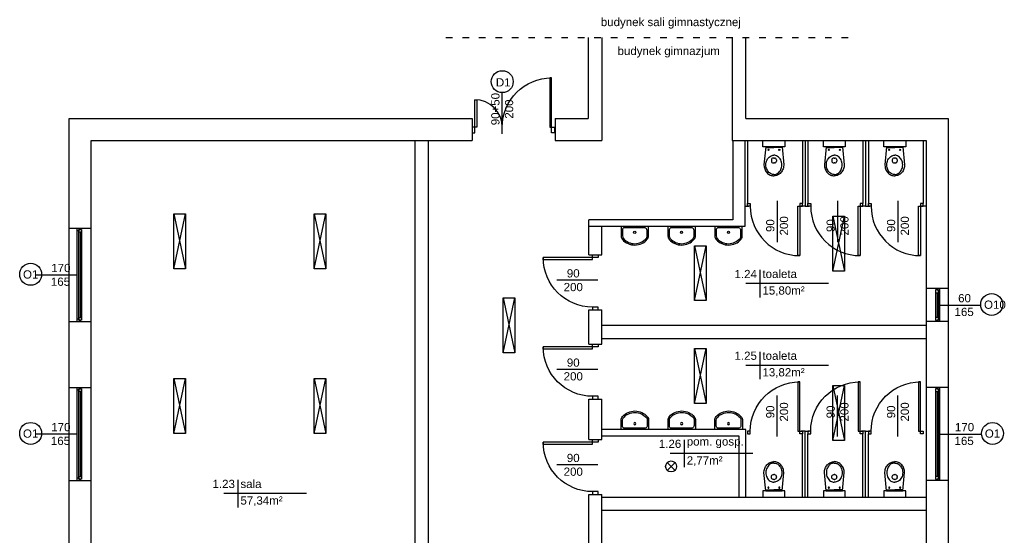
# Model space of a CAD drawing. Header units: millimetres. Extents: x -2994 to 13921, y -9859 to 2415.
# Tile 41 of 46: x 5978 to 7770, y -203 to 737. Entities that reach past the tile are written whole.
import ezdxf
from ezdxf.enums import TextEntityAlignment as Align

# ---------------------------------------------------------------- set-up
doc = ezdxf.new("R2010")
doc.units = ezdxf.units.MM
doc.linetypes.add('ACAD_ISO03W100', pattern=[30, 12, -18])
doc.layers.add('A_sc_istn', color=253, linetype='Continuous', true_color=0x828282)
doc.styles.get("Standard").update_dxf_attribs({"font": 'arial.ttf'})

# ---------------------------------------------------------------- blocks, each defined once
blk = doc.blocks.new('*U38')
for p, q in [((-57.5, 20), (-62.5, 20)), ((-57.5, 17.5), (-57.5, 20)), ((102.5, 20), (-57.5, 20)), ((107.5, 20), (102.5, 20)), ((102.5, 20), (102.5, 17.5)), ((-62.5, 15), (-60, 15)), ((-60, 15), (-60, 17.5)), ((-60, 17.5), (-57.5, 17.5)), ((-55, 17.5), (-60, 17.5)), ((-60, 17.5), (-60, 12.5)), ((-60, 12.5), (-55, 12.5)), ((-55, 12.5), (-55, 17.5)), ((100, 17.5), (-55, 17.5)), ((-55, 15), (100, 15)), ((-55, 12.5), (100, 12.5)), ((-55, 12.5), (100, 12.5)), ((105, 17.5), (100, 17.5)), ((100, 17.5), (100, 12.5)), ((100, 12.5), (105, 12.5)), ((102.5, 17.5), (105, 17.5)), ((105, 17.5), (105, 15)), ((105, 12.5), (105, 17.5)), ((105, 15), (107.5, 15))]:
    blk.add_line(p, q)
for points in [[(-62.5, 20), (-62.5, 15), (-60, 15)], [(107.5, 20), (107.5, 15), (105, 15)]]:
    blk.add_lwpolyline(points)
blk = doc.blocks.new('*U16')
blk.add_lwpolyline([(75, 0), (0, 0)])
for tag, p in [('S', (30, 5)), ('H', (30, -20))]:
    blk.add_attdef(tag, text='', height=15).set_placement(p, align=Align.CENTER)
blk = doc.blocks.new('*U28')
for p, q in [((-2.5, 20), (-7.5, 20)), ((-2.5, 17.5), (-2.5, 20)), ((47.5, 20), (-2.5, 20)), ((52.5, 20), (47.5, 20)), ((47.5, 20), (47.5, 17.5)), ((-7.5, 15), (-5, 15)), ((-5, 15), (-5, 17.5)), ((-5, 17.5), (-2.5, 17.5)), ((0, 17.5), (-5, 17.5)), ((-5, 17.5), (-5, 12.5)), ((-5, 12.5), (0, 12.5)), ((0, 12.5), (0, 17.5)), ((45, 17.5), (0, 17.5)), ((0, 15), (45, 15)), ((0, 12.5), (45, 12.5)), ((0, 12.5), (45, 12.5)), ((50, 17.5), (45, 17.5)), ((45, 17.5), (45, 12.5)), ((45, 12.5), (50, 12.5)), ((47.5, 17.5), (50, 17.5)), ((50, 17.5), (50, 15)), ((50, 12.5), (50, 17.5)), ((50, 15), (52.5, 15))]:
    blk.add_line(p, q)
for points in [[(-7.5, 20), (-7.5, 15), (-5, 15)], [(52.5, 20), (52.5, 15), (50, 15)]]:
    blk.add_lwpolyline(points)
blk = doc.blocks.new('A$C06B75830')
blk.add_lwpolyline([(-72.7, 30), (-94.5, 30), (-94.5, -30), (-73.8, -30)])
blk.add_lwpolyline([(-81, -27), (-73.8, -27, 0.181953), (-68.1, -24.8, 0.455925), (-68.3, 25.1, 0.203273), (-74.3, 27), (-85.8, 27, 0.340204), (-91.5, 22.6), (-91.5, -22.6, 0.429071), (-86.9, -27)], format="xyb", close=True)
blk.add_lwpolyline([(-87.4, -30, 0.01945), (-86.8, -30), (-81, -30), (-73.8, -30, 0.181953), (-66.1, -27.1, 0.455925), (-66.4, 27.4, 0.199786), (-74.5, 30), (-85.8, 30)], format="xyb")
blk.add_circle((-81.5, -0.2), 2.32)
blk = doc.blocks.new('A$C2A952524')
for p, q in [((-6.5, -22.6), (26.5, -19.5)), ((-6.5, -52.4), (-6.5, -22.6)), ((-5, -22.9), (-5, -37.5)), ((9.1, -35.7), (9, -37.5)), ((9.4, -34.3), (9.1, -35.7)), ((10.1, -32.5), (9.4, -34.3)), ((11.1, -30.6), (10.1, -32.5)), ((12.4, -28.9), (11.1, -30.6)), ((14, -27.3), (12.4, -28.9)), ((15.7, -26.1), (14, -27.3)), ((17.3, -25.1), (15.7, -26.1)), ((19.5, -24.2), (17.3, -25.1)), ((17.5, -33), (19.5, -33)), ((21.6, -23.6), (19.5, -24.2)), ((24.4, -23.1), (21.6, -23.6)), ((26.7, -23), (24.4, -23.1)), ((26.5, -19.5), (30.1, -19.8)), ((28.9, -23.1), (26.7, -23)), ((31, -23.5), (28.9, -23.1)), ((30.1, -19.8), (32, -20.2)), ((33.1, -24.1), (31, -23.5)), ((32, -20.2), (33.8, -20.8)), ((35.2, -25), (33.1, -24.1)), ((33.8, -20.8), (35.7, -21.5)), ((36.6, -25.7), (35.2, -25)), ((35.7, -21.5), (37.4, -22.4)), ((38.5, -27), (36.6, -25.7)), ((37.4, -22.4), (39.1, -23.5)), ((40.3, -28.6), (38.5, -27)), ((39.1, -23.5), (40.6, -24.8)), ((41, -29.5), (40.3, -28.6)), ((40.6, -24.8), (42, -26.2)), ((42.2, -31.1), (41, -29.5)), ((42, -26.2), (43.2, -27.7)), ((42.9, -32.5), (42.2, -31.1)), ((43.3, -33.5), (42.9, -32.5)), ((43.2, -27.7), (44.2, -29.2)), ((43.8, -35.3), (43.3, -33.5)), ((44, -37.2), (43.8, -35.3)), ((44.2, -29.2), (45.1, -30.9)), ((45.1, -30.9), (45.7, -32.5)), ((45.7, -32.5), (46.1, -34.2)), ((46.1, -34.2), (46.4, -35.9)), ((-6.5, -52.4), (26.5, -55.5)), ((-5, -52.1), (-5, -37.5)), ((9.1, -39.3), (9, -37.5)), ((9.4, -40.7), (9.1, -39.3)), ((10.1, -42.5), (9.4, -40.7)), ((11.1, -44.4), (10.1, -42.5)), ((12.4, -46.1), (11.1, -44.4)), ((14, -47.7), (12.4, -46.1)), ((14, -37.5), (14, -36.5)), ((14, -37.5), (14, -38.5)), ((15.7, -48.9), (14, -47.7)), ((17.3, -49.9), (15.7, -48.9)), ((19.5, -50.8), (17.3, -49.9)), ((17.5, -42), (19.5, -42)), ((21.6, -51.4), (19.5, -50.8)), ((24.4, -51.9), (21.6, -51.4)), ((23, -36.5), (23, -37.5)), ((23, -38.5), (23, -37.5)), ((26.7, -52), (24.4, -51.9)), ((28.9, -51.9), (26.7, -52)), ((31, -51.5), (28.9, -51.9)), ((33.1, -50.9), (31, -51.5)), ((35.2, -50), (33.1, -50.9)), ((33.8, -54.2), (35.7, -53.5)), ((36.6, -49.4), (35.2, -50)), ((35.7, -53.5), (37.4, -52.6)), ((38.5, -48.1), (36.6, -49.4)), ((37.4, -52.6), (39.1, -51.5)), ((40.3, -46.4), (38.5, -48.1)), ((39.1, -51.5), (40.6, -50.2)), ((41, -45.6), (40.3, -46.4)), ((40.6, -50.2), (42, -48.8)), ((42.2, -43.9), (41, -45.6)), ((42, -48.8), (43.2, -47.4)), ((42.9, -42.5), (42.2, -43.9)), ((43.3, -41.5), (42.9, -42.5)), ((43.2, -47.4), (44.2, -45.8)), ((43.8, -39.7), (43.3, -41.5)), ((44, -37.8), (43.8, -39.7)), ((44, -37.5), (44, -37.2)), ((44, -37.5), (44, -37.8)), ((44.2, -45.8), (45.1, -44.1)), ((45.1, -44.1), (45.7, -42.5)), ((45.7, -42.5), (46.1, -40.8)), ((46.1, -40.8), (46.4, -39.1)), ((46.4, -35.9), (46.5, -37.5)), ((46.4, -39.1), (46.5, -37.5)), ((26.5, -55.5), (30.1, -55.2)), ((30.1, -55.2), (32, -54.8)), ((32, -54.8), (33.8, -54.2))]:
    blk.add_line(p, q)
for centre in [(-0.9, -27.6), (-0.9, -47.4)]:
    blk.add_circle(centre, 0.965)
for centre, start, end in [((17.5, -36.5), 90, 180), ((19.5, -36.5), 0, 90), ((17.5, -38.5), 180, 270), ((19.5, -38.5), 270, 0)]:
    blk.add_arc(centre, 3.5, start, end)
blk = doc.blocks.new('*U15')
blk.add_lwpolyline([(75, 0), (0, 0)])
for tag, p in [('H', (30, 20)), ('S', (30, -5))]:
    blk.add_attdef(tag, text='', height=15, rotation=180).set_placement(p, align=Align.CENTER)
blk = doc.blocks.new('*U47')
for points in [[(35, 900), (35, 0), (0, 0), (0, 900)], [(-50, -50), (0, -50), (0, 0), (-50, 0)], [(950, 0), (950, -50), (900, -50), (900, 0)]]:
    blk.add_lwpolyline(points, close=True)
blk.add_arc((0, 0), 900, 0, 90)
blk = doc.blocks.new('*U26')
for points in [[(35, 900), (35, 0), (0, 0), (0, 900)], [(-50, -100), (0, -100), (0, 0), (-50, 0)], [(950, 0), (950, -100), (900, -100), (900, 0)]]:
    blk.add_lwpolyline(points, close=True)
blk.add_arc((0, 0), 900, 0, 90)
blk = doc.blocks.new('*U37')
blk.add_arc((0, 0), 500, 0, 90)
blk.add_wipeout([(0, 500), (35, 500), (35, 0), (0, 0)])
blk.add_wipeout([(0, 500), (35, 500), (35, 0), (0, 0)])
blk.add_wipeout([(0, 500), (35, 500), (35, 0), (0, 0)])
for points in [[(35, 500), (35, 0), (0, 0), (0, 500)], [(-50, -100), (0, -100), (0, 0), (-50, 0)]]:
    blk.add_lwpolyline(points, close=True)
blk = doc.blocks.new('*U36')
blk.add_arc((0, 0), 900, 0, 90)
blk.add_wipeout([(0, 900), (35, 900), (35, 0), (0, 0)])
blk.add_wipeout([(0, 900), (35, 900), (35, 0), (0, 0)])
blk.add_wipeout([(0, 900), (35, 900), (35, 0), (0, 0)])
for points in [[(35, 900), (35, 0), (0, 0), (0, 900)], [(-50, -100), (0, -100), (0, 0), (-50, 0)]]:
    blk.add_lwpolyline(points, close=True)

msp = doc.modelspace()

# ---------------------------------------------------------------- linework, layer by layer
at = {"layer": 'A_sc_istn', "linetype": 'ACAD_ISO03W100'}
msp.add_lwpolyline([(6753.931, 704.4), (7503.931, 704.4)], dxfattribs=at)
at = {"layer": 'A_sc_istn'}
for points in [[(7012.82, 704.4), (7012.82, 556.9)], [(7037.82, 704.4), (7037.82, 516.9)], [(7274.838, 704.4), (7274.838, 516.9)], [(7299.842, 556.9), (7299.84, 704.4)], [(6737.82, -1943.1), (6067.82, -1943.1), (6067.82, 556.9), (6801.32, 556.9)], [(6801.32, 556.9), (6801.32, 516.9)], [(6952.82, 556.902), (6952.82, 516.902)], [(6952.82, 556.9), (7012.82, 556.9)], [(7299.842, 556.9), (7667.82, 556.9), (7667.82, -1218.1)], [(6697.82, -1903.1), (6107.82, -1903.1), (6107.82, 516.9), (6801.32, 516.9)], [(6697.82, -299.253), (6697.82, 516.9)], [(6721.82, -299.253), (6721.82, 516.9)], [(6952.82, 516.902), (7037.82, 516.9)], [(7275.843, 516.9), (7275.843, 371.9), (7013.82, 371.9)], [(7297.82, 516.9), (7297.82, 359.9), (7013.82, 359.9)], [(7274.838, 516.9), (7627.82, 516.9), (7627.82, -1218.1)], [(7297.82, 516.9), (7297.82, 396.9), (7305.365, 396.9)], [(7302.82, 516.9), (7302.82, 401.9), (7305.365, 401.9)], [(7407.82, 516.9), (7407.82, 396.9), (7400.276, 396.9)], [(7402.82, 516.9), (7402.82, 401.9), (7400.276, 401.9)], [(7407.82, 516.9), (7407.82, 396.9), (7415.365, 396.9)], [(7412.82, 516.9), (7412.82, 401.9), (7415.365, 401.9)], [(7517.82, 516.9), (7517.82, 396.9), (7510.276, 396.9)], [(7512.82, 516.9), (7512.82, 401.9), (7510.276, 401.9)], [(7517.82, 516.9), (7517.82, 396.9), (7525.365, 396.9)], [(7522.82, 516.9), (7522.82, 401.9), (7525.365, 401.9)], [(7627.82, 516.9), (7627.82, 396.9), (7620.276, 396.9)], [(7622.82, 516.9), (7622.82, 401.9), (7620.276, 401.9)], [(6258.393, 382.837), (6279.606, 282.837)], [(6258.393, 282.837), (6279.606, 382.837)], [(6514.012, 382.837), (6535.225, 282.837)], [(6514.012, 282.837), (6535.225, 382.837)], [(7458.447, 378.531), (7479.66, 278.531)], [(7458.447, 278.531), (7479.66, 378.531)], [(7013.82, 308.268), (7013.82, 371.9)], [(7037.82, 308.268), (7037.82, 359.9)], [(6067.82, 356.9), (6107.82, 356.9)], [(7206.316, 325.046), (7227.529, 225.046)], [(7206.316, 225.046), (7227.529, 325.046)], [(7013.82, 308.268), (7037.82, 308.268)], [(7324.986, 280.872), (7324.986, 230.872)], [(7449.986, 255.872), (7299.986, 255.872)], [(7667.824, 246.9), (7627.824, 246.9)], [(6858.18, 229.828), (6879.393, 129.828)], [(6858.18, 129.828), (6879.393, 229.828)], [(7013.82, 145.611), (7013.82, 208.268)], [(7013.82, 208.268), (7037.82, 208.268)], [(7037.82, 145.611), (7037.82, 208.268)], [(6067.823, 186.9), (6107.823, 186.9)], [(7037.82, 179.9), (7627.82, 179.9)], [(7667.824, 186.9), (7627.824, 186.9)], [(7013.82, 145.611), (7037.82, 145.611)], [(7037.82, 155.9), (7627.82, 155.9)], [(7206.316, 137.555), (7227.529, 37.555)], [(7206.316, 37.555), (7227.529, 137.555)], [(7324.986, 131.816), (7324.986, 81.816)], [(7449.986, 106.816), (7299.986, 106.816)], [(6258.393, 82.837), (6279.606, -17.163)], [(6258.393, -17.163), (6279.606, 82.837)], [(6514.012, 82.837), (6535.225, -17.163)], [(6514.012, -17.163), (6535.225, 82.837)], [(6067.82, 66.9), (6107.82, 66.9)], [(7458.447, 69.99), (7479.66, -30.01)], [(7458.447, -30.01), (7479.66, 69.99)], [(7667.82, 66.9), (7627.82, 66.9)], [(7013.82, -28.125), (7013.82, 45.611)], [(7013.82, 45.611), (7037.82, 45.611)], [(7037.82, -28.125), (7037.82, 45.611)], [(7299.843, -133.1), (7299.843, -10.1), (7037.82, -10.1)], [(7407.82, -133.1), (7407.82, -13.1), (7400.276, -13.1)], [(7407.82, -133.1), (7407.82, -13.1), (7415.365, -13.1)], [(7517.82, -133.1), (7517.82, -13.1), (7510.276, -13.1)], [(7517.82, -133.1), (7517.82, -13.1), (7525.365, -13.1)], [(7013.82, -28.125), (7037.82, -28.125)], [(7287.843, -133.1), (7287.843, -22.1), (7037.82, -22.1)], [(7187.22, -28.768), (7187.22, -78.768)], [(7402.82, -133.1), (7402.82, -18.1), (7400.276, -18.1)], [(7412.82, -133.1), (7412.82, -18.1), (7415.365, -18.1)], [(7512.82, -133.1), (7512.82, -18.1), (7510.276, -18.1)], [(7522.82, -133.1), (7522.82, -18.1), (7525.365, -18.1)], [(7312.22, -53.768), (7162.22, -53.768)], [(7156.703, -70.233), (7170.845, -84.375)], [(7170.845, -70.233), (7156.703, -84.375)], [(6067.823, -103.1), (6107.823, -103.1)], [(6374.727, -101.802), (6374.727, -151.802)], [(7667.818, -103.1), (7627.818, -103.1)], [(6499.727, -126.802), (6349.727, -126.802)], [(7013.82, -678.101), (7013.82, -128.125)], [(7013.82, -128.125), (7037.82, -128.125)], [(7037.82, -678.101), (7037.82, -128.125)], [(7037.82, -133.1), (7627.82, -133.1)], [(7037.82, -157.1), (7627.82, -157.1)]]:
    msp.add_lwpolyline(points, dxfattribs=at)
for points in [[(7330.908, 505.302), (7330.908, 516.9), (7370.768, 516.9), (7370.768, 505.302)], [(7440.908, 505.302), (7440.908, 516.9), (7480.768, 516.9), (7480.768, 505.302)], [(7550.908, 505.302), (7550.908, 516.9), (7590.768, 516.9), (7590.768, 505.302)], [(6279.606, 382.837), (6279.606, 282.837), (6258.393, 282.837), (6258.393, 382.837)], [(6535.225, 382.837), (6535.225, 282.837), (6514.012, 282.837), (6514.012, 382.837)], [(7479.66, 378.531), (7479.66, 278.531), (7458.447, 278.531), (7458.447, 378.531)], [(7227.529, 325.046), (7227.529, 225.046), (7206.316, 225.046), (7206.316, 325.046)], [(6879.393, 229.828), (6879.393, 129.828), (6858.18, 129.828), (6858.18, 229.828)], [(7227.529, 137.555), (7227.529, 37.555), (7206.316, 37.555), (7206.316, 137.555)], [(6279.606, 82.837), (6279.606, -17.163), (6258.393, -17.163), (6258.393, 82.837)], [(6535.225, 82.837), (6535.225, -17.163), (6514.012, -17.163), (6514.012, 82.837)], [(7479.66, 69.99), (7479.66, -30.01), (7458.447, -30.01), (7458.447, 69.99)], [(7330.908, -121.502), (7330.908, -133.1), (7370.768, -133.1), (7370.768, -121.502)], [(7440.908, -121.502), (7440.908, -133.1), (7480.768, -133.1), (7480.768, -121.502)], [(7550.908, -121.502), (7550.908, -133.1), (7590.768, -133.1), (7590.768, -121.502)]]:
    msp.add_lwpolyline(points, close=True, dxfattribs=at)
for centre, radius in [((5997.919, 272.918), 20), ((7747.38, 217.801), 20), ((5997.919, -17.082), 20), ((7748.864, -17.11), 20), ((7163.774, -77.304), 10)]:
    msp.add_circle(centre, radius, dxfattribs=at)

# ---------------------------------------------------------------- block references
at = {"layer": 'A_sc_istn', "rotation": 270}
for name, p in [('A$C2A952524', (7388.323, 498.771)), ('A$C2A952524', (7498.323, 498.771)), ('A$C2A952524', (7608.323, 498.771)), ('*U28', (7632.825, 239.4)), ('*U38', (7632.825, 4.4))]:
    msp.add_blockref(name, p, dxfattribs=at)
at = {"layer": 'A_sc_istn'}
for name, p, xscale, yscale, zscale, rotation in [('*U47', (7397.82, 396.9), 0.1, 0.1, 0.1, 180), ('*U47', (7507.82, 396.9), 0.1, 0.1, 0.1, 180), ('*U47', (7617.82, 396.9), 0.1, 0.1, 0.1, 180), ('A$C06B75830', (7097.625, 281.335), 0.8333333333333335, 0.8333333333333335, 0.8333333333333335, 270), ('A$C06B75830', (7182.956, 281.335), 0.8333333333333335, 0.8333333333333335, 0.8333333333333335, 270), ('A$C06B75830', (7268.285, 281.335), 0.8333333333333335, 0.8333333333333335, 0.8333333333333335, 270), ('*U26', (7020.82, 303.268), -0.1, 0.1, 0.1, 90), ('*U26', (7020.82, 140.611), -0.1, 0.1, 0.1, 90), ('A$C06B75830', (7097.802, 68.653), -0.8333333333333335, 0.8333333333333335, 0.8333333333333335, 270), ('A$C06B75830', (7183.133, 68.653), -0.8333333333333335, 0.8333333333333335, 0.8333333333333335, 270), ('A$C06B75830', (7268.462, 68.653), -0.8333333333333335, 0.8333333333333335, 0.8333333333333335, 270), ('*U26', (7020.82, -33.125), -0.1, 0.1, 0.1, 90)]:
    msp.add_blockref(name, p, dxfattribs=dict(at, xscale=xscale, yscale=yscale, zscale=zscale, rotation=rotation))
at = {"layer": 'A_sc_istn', "linetype": 'ACAD_ISO03W100'}
ref = msp.add_blockref('*U15', (7356.691, 331.683), dxfattribs=dict(at, xscale=-1, rotation=270))
ref.add_attrib('S', '90', dxfattribs={"layer": '0', "height": 15, "rotation": 90}).set_placement((7351.691, 361.556), align=Align.CENTER)
ref.add_attrib('H', '200', dxfattribs={"layer": '0', "height": 15, "rotation": 90}).set_placement((7376.691, 361.187), align=Align.CENTER)
ref = msp.add_blockref('*U15', (7466.691, 331.683), dxfattribs=dict(at, xscale=-1, rotation=270))
ref.add_attrib('S', '90', dxfattribs={"layer": '0', "height": 15, "rotation": 90}).set_placement((7461.691, 361.556), align=Align.CENTER)
ref.add_attrib('H', '200', dxfattribs={"layer": '0', "height": 15, "rotation": 90}).set_placement((7486.691, 361.187), align=Align.CENTER)
ref = msp.add_blockref('*U15', (7576.691, 331.683), dxfattribs=dict(at, xscale=-1, rotation=270))
ref.add_attrib('S', '90', dxfattribs={"layer": '0', "height": 15, "rotation": 90}).set_placement((7571.691, 361.556), align=Align.CENTER)
ref.add_attrib('H', '200', dxfattribs={"layer": '0', "height": 15, "rotation": 90}).set_placement((7596.691, 361.187), align=Align.CENTER)
at = {"layer": 'A_sc_istn', "xscale": -1}
for name, p, rotation in [('*U38', (6102.816, 294.4), 90), ('*U38', (6102.816, 4.4), 90), ('A$C2A952524', (7388.323, -114.971), 270), ('A$C2A952524', (7498.323, -114.971), 270), ('A$C2A952524', (7608.323, -114.971), 270)]:
    msp.add_blockref(name, p, dxfattribs=dict(at, rotation=rotation))
at = {"layer": 'A_sc_istn', "linetype": 'ACAD_ISO03W100'}
ref = msp.add_blockref('*U16', (6082.817, 271.9), dxfattribs=dict(at, xscale=-1))
ref.add_attrib('S', '170', dxfattribs={"layer": '0', "height": 15}).set_placement((6052.886, 276.9), align=Align.CENTER)
ref.add_attrib('H', '165', dxfattribs={"layer": '0', "height": 15}).set_placement((6052.194, 251.9), align=Align.CENTER)
for p in [(6955.603, 262.138), (6955.603, 99.482), (6955.603, -74.254)]:
    msp.add_blockref('*U16', p, dxfattribs=at).add_auto_attribs({'S': '90', 'H': '200'})
ref = msp.add_blockref('*U16', (7727.824, 216.872), dxfattribs=dict(at, xscale=-1))
ref.add_attrib('S', '60', dxfattribs={"layer": '0', "height": 15}).set_placement((7697.893, 221.872), align=Align.CENTER)
ref.add_attrib('H', '165', dxfattribs={"layer": '0', "height": 15}).set_placement((7697.201, 196.872), align=Align.CENTER)
at = {"layer": 'A_sc_istn', "xscale": -0.1, "yscale": 0.1, "zscale": 0.1}
for p in [(7397.82, -13.1), (7507.82, -13.1), (7617.82, -13.1)]:
    msp.add_blockref('*U47', p, dxfattribs=at)
at = {"layer": 'A_sc_istn', "linetype": 'ACAD_ISO03W100', "rotation": 270}
for p in [(7356.691, 52.118), (7466.691, 52.118), (7576.691, 52.118)]:
    msp.add_blockref('*U15', p, dxfattribs=at).add_auto_attribs({'S': '90', 'H': '200'})
at = {"layer": 'A_sc_istn', "linetype": 'ACAD_ISO03W100'}
ref = msp.add_blockref('*U16', (6082.817, -18.1), dxfattribs=dict(at, xscale=-1))
ref.add_attrib('S', '170', dxfattribs={"layer": '0', "height": 15}).set_placement((6052.886, -13.1), align=Align.CENTER)
ref.add_attrib('H', '165', dxfattribs={"layer": '0', "height": 15}).set_placement((6052.194, -38.1), align=Align.CENTER)
ref = msp.add_blockref('*U16', (7727.824, -18.128), dxfattribs=dict(at, xscale=-1))
ref.add_attrib('S', '170', dxfattribs={"layer": '0', "height": 15}).set_placement((7697.893, -13.128), align=Align.CENTER)
ref.add_attrib('H', '165', dxfattribs={"layer": '0', "height": 15}).set_placement((7697.201, -38.128), align=Align.CENTER)

# ---------------------------------------------------------------- texts
at = {"layer": 'A_sc_istn', "char_height": 30}
for s, width, insert, attachment_point in [('{\\H0.5x;budynek sali gimnastycznej}', 407.34999, (7035.746, 720.571), 7), ('{\\H0.5x;budynek gimnazjum}', 232.59527, (7066.259, 667.897), 7), ('{\\H0.5x;O1}', 232.59527, (5983.948, 264.922), 7), ('{\\H0.5x;1.24}', 232.59527, (7319.986, 265.872), 9), ('{\\H0.5x;toaleta}', 232.59527, (7329.986, 265.872), 7), ('{\\H0.5x;15,80m²}', 232.59527, (7329.986, 250.872), 1), ('{\\H0.5x;O10}', 232.59527, (7733.409, 209.804), 7), ('{\\H0.5x;1.25}', 232.59527, (7319.986, 116.816), 9), ('{\\H0.5x;toaleta}', 232.59527, (7329.986, 116.816), 7), ('{\\H0.5x;13,82m²}', 232.59527, (7329.986, 101.816), 1), ('{\\H0.5x;O1}', 232.59527, (5983.948, -25.078), 7), ('{\\H0.5x;O1}', 232.59527, (7734.893, -25.107), 7), ('{\\H0.5x;1.26}', 232.59527, (7182.22, -43.768), 9), ('{\\H0.5x;pom. gosp.}', 232.59527, (7192.22, -43.768), 7), ('{\\H0.5x;2,77m²}', 232.59527, (7192.22, -58.768), 1), ('{\\H0.5x;1.23}', 232.59527, (6369.727, -116.802), 9), ('{\\H0.5x;sala}', 232.59527, (6379.727, -116.802), 7), ('{\\H0.5x;57,34m²}', 232.59527, (6379.727, -131.802), 1)]:
    msp.add_mtext_dynamic_manual_height_columns(s, width=width, gutter_width=12.5, heights=[0], dxfattribs=dict(at, insert=insert, attachment_point=attachment_point))

# ---------------------------------------------------------------- next in the draw order: block references
at = {"layer": 'A_sc_istn', "xscale": 0.1, "yscale": 0.1, "zscale": 0.1}
msp.add_blockref('*U37', (6806.32, 540.915), dxfattribs=at)

# ---------------------------------------------------------------- next in the draw order: block references
at = {"layer": 'A_sc_istn', "xscale": -0.1, "yscale": 0.1, "zscale": 0.1}
msp.add_blockref('*U36', (6946.32, 540.915), dxfattribs=at)

# ---------------------------------------------------------------- next in the draw order: linework, layer by layer
at = {"layer": 'A_sc_istn'}
msp.add_circle((6856.32, 623.915), 20, dxfattribs=at)

# ---------------------------------------------------------------- next in the draw order: block references
at = {"layer": 'A_sc_istn', "rotation": 270}
msp.add_blockref('*U15', (6856.32, 603.915), dxfattribs=at).add_auto_attribs({'S': '90+50', 'H': '200'})

# ---------------------------------------------------------------- next in the draw order: texts
at = {"layer": 'A_sc_istn', "insert": (6844.777, 615.144), "char_height": 30, "attachment_point": 7}
msp.add_mtext_dynamic_manual_height_columns('{\\H0.5x;D1}', width=232.59527, gutter_width=12.5, heights=[0], dxfattribs=at)

doc.saveas('drawing.dxf')
